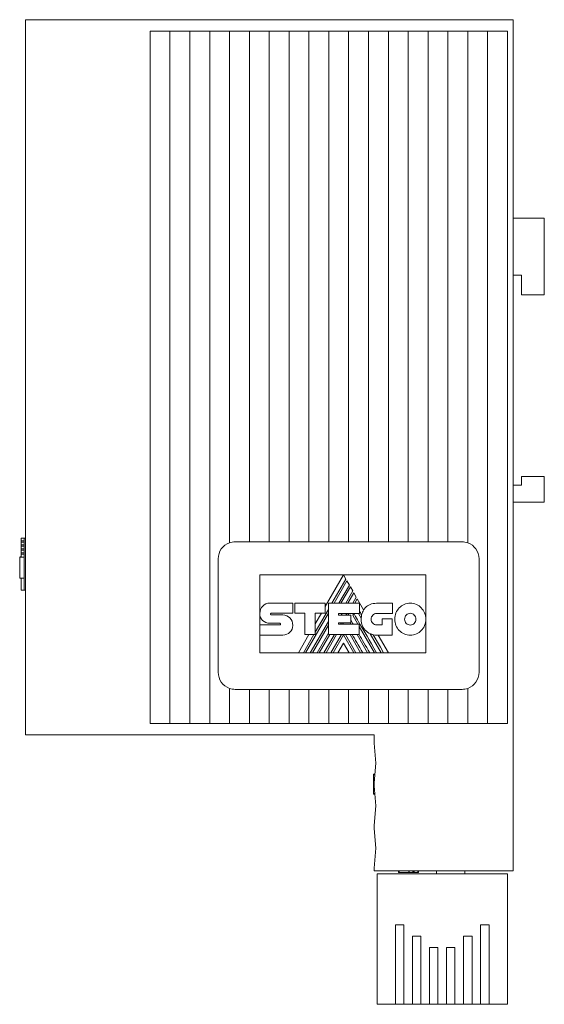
# Model space of a CAD drawing. Header units: millimetres. Extents: x 19 to 188, y 70 to 212.
# Tile 2 of 4: x 19 to 65, y 126 to 212. Entities that reach past the tile are written whole.
import ezdxf

# ---------------------------------------------------------------- set-up
doc = ezdxf.new("R2010")
doc.units = ezdxf.units.MM
doc.linetypes.add('PHANTOM', pattern=[12.7, 6.35, -1.27, 1.27, -1.27, 1.27, -1.27])
doc.layers.add('___VS___', color=7, linetype='Continuous', lineweight=15)

msp = doc.modelspace()

# ---------------------------------------------------------------- linework, layer by layer
at = {"color": 7, "linetype": 'Continuous', "lineweight": 15}
for p, q in [((19.458, 149.309), (19.458, 212.309)), ((19.458, 212.309), (29.458, 212.309)), ((62.458, 212.309), (29.458, 212.309)), ((62.458, 137.309), (62.458, 212.309)), ((33.958, 211.309), (30.458, 211.309)), ((30.458, 150.309), (30.458, 211.309)), ((32.208, 150.309), (32.208, 211.309)), ((37.458, 211.309), (33.958, 211.309)), ((33.958, 150.309), (33.958, 211.309)), ((35.708, 150.309), (35.708, 211.309)), ((40.958, 211.309), (37.458, 211.309)), ((37.458, 166.223), (37.458, 211.309)), ((39.208, 166.309), (39.208, 211.309)), ((44.458, 211.309), (40.958, 211.309)), ((40.958, 166.309), (40.958, 211.309)), ((42.708, 166.309), (42.708, 211.309)), ((47.958, 211.309), (44.458, 211.309)), ((44.458, 166.309), (44.458, 211.309)), ((46.208, 166.309), (46.208, 211.309)), ((51.458, 211.309), (47.958, 211.309)), ((47.958, 166.309), (47.958, 211.309)), ((49.708, 166.309), (49.708, 211.309)), ((54.958, 211.309), (51.458, 211.309)), ((51.458, 166.309), (51.458, 211.309)), ((53.208, 166.309), (53.208, 211.309)), ((58.458, 211.309), (54.958, 211.309)), ((54.958, 166.309), (54.958, 211.309)), ((56.708, 166.309), (56.708, 211.309)), ((61.958, 211.309), (58.458, 211.309)), ((58.458, 166.223), (58.458, 211.309)), ((60.208, 150.309), (60.208, 211.309)), ((61.958, 150.309), (61.958, 211.309)), ((62.458, 194.809), (65.208, 194.809)), ((65.208, 194.809), (65.208, 188.059)), ((63.208, 189.809), (62.458, 189.809)), ((63.208, 188.059), (63.208, 189.809)), ((65.208, 188.059), (63.208, 188.059)), ((63.208, 171.309), (63.208, 172.059)), ((63.208, 172.059), (65.208, 172.059)), ((65.208, 172.059), (65.208, 169.809)), ((62.458, 171.309), (63.208, 171.309)), ((65.208, 169.809), (62.458, 169.809)), ((19.092, 166.624), (19.358, 166.624)), ((19.092, 166.381), (19.092, 166.624)), ((19.458, 166.624), (19.358, 166.624)), ((19.358, 166.624), (19.358, 164.027)), ((19.092, 166.381), (19.358, 166.381)), ((19.092, 166.27), (19.092, 166.381)), ((19.092, 166.27), (19.358, 166.27)), ((19.092, 166.03), (19.092, 166.27)), ((19.092, 166.03), (19.358, 166.03)), ((19.092, 165.922), (19.092, 166.03)), ((19.092, 165.922), (19.358, 165.922)), ((19.092, 165.68), (19.092, 165.922)), ((39.208, 166.309), (37.958, 166.309)), ((40.958, 166.309), (39.208, 166.309)), ((42.708, 166.309), (40.958, 166.309)), ((44.458, 166.309), (42.708, 166.309)), ((46.208, 166.309), (44.458, 166.309)), ((47.958, 166.309), (46.208, 166.309)), ((49.708, 166.309), (47.958, 166.309)), ((51.458, 166.309), (49.708, 166.309)), ((53.208, 166.309), (51.458, 166.309)), ((54.958, 166.309), (53.208, 166.309)), ((56.708, 166.309), (54.958, 166.309)), ((57.958, 166.309), (56.708, 166.309)), ((18.959, 164.972), (19.092, 164.972)), ((18.959, 164.969), (19.092, 164.969)), ((18.959, 164.967), (19.358, 164.967)), ((19.092, 165.68), (19.358, 165.68)), ((19.092, 165.572), (19.092, 165.68)), ((19.092, 165.572), (19.358, 165.572)), ((19.092, 165.326), (19.092, 165.572)), ((19.092, 165.326), (19.358, 165.326)), ((19.092, 165.221), (19.092, 165.326)), ((19.092, 164.967), (19.092, 165.221)), ((19.092, 165.221), (19.358, 165.221)), ((19.358, 164.027), (19.358, 162.058)), ((36.458, 164.809), (36.458, 154.809)), ((59.458, 154.809), (59.458, 164.809)), ((18.959, 163.09), (19.358, 163.09)), ((19.092, 162.058), (19.092, 163.09)), ((40.128, 163.394), (47.502, 163.394)), ((40.128, 160.005), (40.128, 163.394)), ((47.502, 163.394), (45.899, 160.62)), ((47.716, 163.029), (47.502, 163.394)), ((47.502, 163.394), (54.767, 163.394)), ((54.767, 163.394), (54.767, 159.489)), ((46.486, 160.898), (47.716, 163.029)), ((47.811, 162.863), (46.677, 160.898)), ((47.094, 160.898), (48.02, 162.502)), ((48.113, 162.339), (47.283, 160.898)), ((48.02, 162.502), (47.811, 162.863)), ((48.324, 161.975), (48.113, 162.339)), ((19.092, 162.058), (19.358, 162.058)), ((19.458, 162.058), (19.358, 162.058)), ((47.702, 160.898), (48.324, 161.975)), ((48.418, 161.813), (47.89, 160.898)), ((48.316, 160.898), (48.631, 161.442)), ((48.631, 161.442), (48.418, 161.813)), ((41.01, 160.91), (43.025, 160.91)), ((43.025, 160.91), (43.025, 160.011)), ((43.225, 160.011), (43.225, 160.906)), ((43.225, 160.906), (45.899, 160.906)), ((45.899, 160.906), (45.899, 160.018)), ((46.17, 158.129), (46.17, 160.898)), ((46.17, 160.898), (48.902, 160.898)), ((48.722, 161.285), (48.499, 160.898)), ((49.282, 160.312), (48.722, 161.285)), ((48.902, 160.898), (48.902, 160.003)), ((50.427, 160.891), (51.829, 160.891)), ((51.829, 160.891), (51.829, 159.992)), ((40.128, 160.005), (40.128, 160.005)), ((40.128, 158.98), (40.128, 159.973)), ((41.127, 160.011), (43.025, 160.011)), ((41.131, 159.871), (42.154, 159.871)), ((44.094, 160.011), (43.225, 160.011)), ((44.094, 158.129), (44.094, 160.011)), ((44.154, 156.529), (46.17, 160.022)), ((45.008, 158.337), (46.17, 160.351)), ((45.899, 160.018), (45.008, 160.018)), ((45.008, 158.129), (45.008, 160.018)), ((45.551, 160.018), (45.008, 159.078)), ((47.077, 160.003), (48.902, 160.003)), ((47.077, 160.003), (47.077, 159.856)), ((47.077, 159.856), (48.164, 159.856)), ((47.288, 159.856), (47.373, 160.003)), ((47.712, 159.856), (47.797, 160.003)), ((47.897, 159.856), (47.982, 160.003)), ((48.164, 159.856), (48.164, 159.179)), ((48.315, 159.844), (48.407, 160.003)), ((48.315, 159.844), (48.778, 159.044)), ((48.828, 160.003), (49.066, 159.592)), ((51.829, 159.992), (50.427, 159.992)), ((40.128, 158.092), (40.128, 158.98)), ((40.128, 158.98), (41.898, 158.98)), ((41.898, 159.13), (41.013, 159.13)), ((44.571, 156.529), (46.17, 159.298)), ((44.763, 156.529), (46.17, 158.969)), ((47.077, 159.179), (48.164, 159.179)), ((47.077, 159.179), (47.077, 159.044)), ((47.077, 159.044), (48.887, 159.044)), ((47.241, 159.044), (47.32, 159.179)), ((47.428, 159.044), (47.506, 159.179)), ((48.089, 159.179), (48.167, 159.044)), ((48.887, 158.129), (48.887, 159.044)), ((48.887, 158.855), (50.232, 156.529)), ((50.427, 158.983), (50.911, 158.983)), ((50.911, 158.983), (50.911, 159.518)), ((50.911, 159.518), (51.798, 159.518)), ((51.798, 159.518), (51.798, 158.088)), ((54.767, 159.489), (54.767, 156.529)), ((42.154, 158.092), (40.128, 158.092)), ((40.128, 156.529), (40.128, 158.092)), ((44.46, 158.129), (43.535, 156.529)), ((43.964, 156.529), (44.888, 158.129)), ((44.094, 158.129), (45.008, 158.129)), ((45.177, 156.529), (46.17, 158.248)), ((45.366, 156.529), (46.291, 158.129)), ((45.784, 156.529), (46.711, 158.129)), ((45.975, 156.529), (46.9, 158.129)), ((46.17, 158.129), (48.887, 158.129)), ((46.393, 156.529), (47.321, 158.129)), ((46.582, 156.529), (47.498, 158.117)), ((48.414, 156.529), (47.498, 158.117)), ((48.604, 156.529), (47.676, 158.129)), ((48.091, 158.129), (49.018, 156.529)), ((48.696, 158.129), (49.623, 156.529)), ((49.864, 158.213), (50.837, 156.529)), ((51.798, 158.088), (50.435, 158.088)), ((51.469, 156.529), (50.568, 158.088)), ((47.498, 157.391), (46.996, 156.529)), ((47.498, 157.391), (47.997, 156.529)), ((43.535, 156.529), (40.128, 156.529)), ((43.535, 156.529), (43.964, 156.529)), ((44.154, 156.529), (43.964, 156.529)), ((44.154, 156.529), (44.571, 156.529)), ((44.763, 156.529), (44.571, 156.529)), ((44.763, 156.529), (45.177, 156.529)), ((45.366, 156.529), (45.177, 156.529)), ((45.366, 156.529), (45.784, 156.529)), ((45.975, 156.529), (45.784, 156.529)), ((45.975, 156.529), (46.393, 156.529)), ((46.582, 156.529), (46.393, 156.529)), ((46.582, 156.529), (46.996, 156.529)), ((47.997, 156.529), (46.996, 156.529)), ((47.997, 156.529), (48.414, 156.529)), ((48.604, 156.529), (48.414, 156.529)), ((48.604, 156.529), (49.018, 156.529)), ((49.209, 156.529), (49.018, 156.529)), ((49.209, 156.529), (49.623, 156.529)), ((49.815, 156.529), (49.623, 156.529)), ((49.815, 156.529), (50.232, 156.529)), ((50.424, 156.529), (50.232, 156.529)), ((50.424, 156.529), (50.837, 156.529)), ((51.044, 156.529), (50.837, 156.529)), ((51.044, 156.529), (51.469, 156.529)), ((54.767, 156.529), (51.469, 156.529)), ((37.458, 150.309), (37.458, 153.395)), ((37.958, 153.309), (39.208, 153.309)), ((39.208, 150.309), (39.208, 153.309)), ((39.208, 153.309), (40.958, 153.309)), ((40.958, 150.309), (40.958, 153.309)), ((40.958, 153.309), (42.708, 153.309)), ((42.708, 150.309), (42.708, 153.309)), ((42.708, 153.309), (44.458, 153.309)), ((44.458, 150.309), (44.458, 153.309)), ((44.458, 153.309), (46.208, 153.309)), ((46.208, 150.309), (46.208, 153.309)), ((46.208, 153.309), (47.958, 153.309)), ((47.958, 150.309), (47.958, 153.309)), ((47.958, 153.309), (49.708, 153.309)), ((49.708, 150.309), (49.708, 153.309)), ((49.708, 153.309), (51.458, 153.309)), ((51.458, 150.309), (51.458, 153.309)), ((51.458, 153.309), (53.208, 153.309)), ((53.208, 150.309), (53.208, 153.309)), ((53.208, 153.309), (54.958, 153.309)), ((54.958, 150.309), (54.958, 153.309)), ((54.958, 153.309), (56.708, 153.309)), ((56.708, 150.309), (56.708, 153.309)), ((56.708, 153.309), (57.958, 153.309)), ((58.458, 150.309), (58.458, 153.395)), ((30.458, 150.309), (33.958, 150.309)), ((33.958, 150.309), (37.458, 150.309)), ((37.458, 150.309), (40.958, 150.309)), ((40.958, 150.309), (44.458, 150.309)), ((44.458, 150.309), (47.958, 150.309)), ((47.958, 150.309), (51.458, 150.309)), ((51.458, 150.309), (54.958, 150.309)), ((54.958, 150.309), (58.458, 150.309)), ((58.458, 150.309), (61.958, 150.309)), ((29.458, 149.309), (19.458, 149.309)), ((29.458, 149.309), (50.208, 149.309)), ((50.208, 149.309), (50.208, 148.559)), ((50.358, 146.809), (50.208, 148.559)), ((50.208, 145.059), (50.358, 146.809)), ((50.274, 145.833), (50.158, 145.833)), ((50.272, 145.806), (50.158, 145.806)), ((50.269, 145.77), (50.158, 145.77)), ((50.158, 145.77), (50.158, 144.932)), ((50.208, 144.926), (50.158, 144.926)), ((50.208, 144.9), (50.158, 144.9)), ((50.158, 144.9), (50.158, 144.889)), ((50.208, 144.889), (50.158, 144.889)), ((50.158, 144.889), (50.158, 144.586)), ((50.208, 145.059), (50.208, 144.809)), ((50.227, 144.586), (50.158, 144.586)), ((50.231, 144.542), (50.158, 144.542)), ((50.237, 144.472), (50.158, 144.472)), ((50.237, 144.467), (50.158, 144.467)), ((50.158, 144.467), (50.158, 144.128)), ((50.266, 144.128), (50.158, 144.128)), ((50.27, 144.083), (50.158, 144.083)), ((50.358, 143.059), (50.208, 144.809)), ((50.208, 141.309), (50.358, 143.059)), ((50.208, 141.309), (50.208, 141.059)), ((50.358, 139.309), (50.208, 141.059)), ((50.208, 137.559), (50.358, 139.309)), ((50.208, 137.559), (50.208, 137.309)), ((50.208, 137.309), (62.458, 137.309)), ((52.358, 137.159), (52.358, 137.309)), ((52.385, 137.159), (52.385, 137.309)), ((52.421, 137.159), (52.421, 137.309)), ((52.421, 137.159), (53.259, 137.159)), ((53.265, 137.159), (53.265, 137.309)), ((53.29, 137.159), (53.29, 137.309)), ((53.29, 137.159), (53.302, 137.159)), ((53.302, 137.159), (53.302, 137.309)), ((53.302, 137.159), (53.604, 137.159)), ((53.604, 137.159), (53.604, 137.309)), ((53.649, 137.159), (53.649, 137.309)), ((53.719, 137.159), (53.719, 137.309)), ((53.724, 137.159), (53.724, 137.309)), ((53.724, 137.159), (54.063, 137.159)), ((54.063, 137.159), (54.063, 137.309)), ((54.108, 137.159), (54.108, 137.309)), ((55.708, 137.059), (55.708, 137.309)), ((58.208, 137.059), (58.208, 137.309)), ((50.458, 125.559), (50.458, 137.059)), ((61.958, 137.059), (50.458, 137.059)), ((61.958, 125.559), (61.958, 137.059)), ((52.833, 132.559), (52.083, 132.559)), ((52.083, 132.559), (52.083, 125.559)), ((52.833, 125.559), (52.833, 132.559)), ((59.583, 132.559), (60.333, 132.559)), ((59.583, 125.559), (59.583, 132.559)), ((60.333, 132.559), (60.333, 125.559)), ((54.333, 131.559), (53.583, 131.559)), ((53.583, 131.559), (53.583, 125.559)), ((54.333, 125.559), (54.333, 131.559)), ((58.083, 131.559), (58.833, 131.559)), ((58.083, 125.559), (58.083, 131.559)), ((58.833, 131.559), (58.833, 125.559)), ((55.833, 130.559), (55.083, 130.559)), ((55.083, 130.559), (55.083, 125.559)), ((55.833, 125.559), (55.833, 130.559)), ((56.583, 130.559), (57.333, 130.559)), ((56.583, 125.559), (56.583, 130.559)), ((57.333, 130.559), (57.333, 125.559)), ((52.083, 125.559), (50.458, 125.559)), ((52.083, 125.559), (52.833, 125.559)), ((53.583, 125.559), (52.833, 125.559)), ((53.583, 125.559), (54.333, 125.559)), ((55.083, 125.559), (54.333, 125.559)), ((55.083, 125.559), (55.833, 125.559)), ((56.583, 125.559), (55.833, 125.559)), ((57.333, 125.559), (56.583, 125.559)), ((58.083, 125.559), (57.333, 125.559)), ((58.833, 125.559), (58.083, 125.559)), ((59.583, 125.559), (58.833, 125.559)), ((60.333, 125.559), (59.583, 125.559)), ((61.958, 125.559), (60.333, 125.559))]:
    msp.add_line(p, q, dxfattribs=at)
at = {"color": 7, "linetype": 'Continuous', "lineweight": 15, "flags": 128}
msp.add_lwpolyline([(51.044, 156.529), (50.762, 157.016), (50.497, 157.471), (50.302, 157.807), (50.119, 158.124)], dxfattribs=at)
at = {"color": 7, "linetype": 'Continuous', "lineweight": 15}
for centre, radius, start, end in [((37.958, 164.809), 1.5, 109.47122, 180), ((37.958, 164.809), 1.5, 90, 109.47122), ((57.958, 164.809), 1.5, 70.52878, 90), ((57.958, 164.809), 1.5, 0, 70.52878), ((50.592, 159.526), 1.528, 149.03807, 166.83863), ((50.435, 159.463), 1.375, 174.64014, 270), ((37.958, 154.809), 1.5, 180, 250.52878), ((57.958, 154.809), 1.5, 289.47122, 0), ((37.958, 154.809), 1.5, 250.52878, 270), ((57.958, 154.809), 1.5, 270, 289.47122)]:
    msp.add_arc(centre, radius, start, end, dxfattribs=at)
for points in [[(18.959, 164.967), (18.959, 164.967), (18.959, 164.861), (18.959, 164.691)], [(18.959, 164.691), (18.959, 164.521), (18.959, 164.286), (18.959, 164.027)], [(18.959, 164.027), (18.959, 163.768), (18.959, 163.534), (18.959, 163.365)], [(18.959, 163.365), (18.959, 163.195), (18.959, 163.09), (18.959, 163.09)], [(40.128, 160.005), (40.128, 160.254), (40.227, 160.48), (40.387, 160.644)], [(40.387, 160.644), (40.547, 160.808), (40.767, 160.91), (41.01, 160.91)], [(49.282, 160.312), (49.328, 160.384), (49.38, 160.451), (49.439, 160.512)], [(49.439, 160.512), (49.668, 160.747), (49.998, 160.891), (50.427, 160.891)], [(52.02, 159.489), (52.02, 159.879), (52.174, 160.232), (52.422, 160.488)], [(52.422, 160.488), (52.67, 160.744), (53.013, 160.902), (53.392, 160.902)], [(53.392, 160.902), (53.771, 160.902), (54.115, 160.744), (54.364, 160.487)], [(40.362, 159.38), (40.214, 159.526), (40.125, 159.734), (40.128, 160.005)], [(41.092, 159.991), (41.08, 159.976), (41.073, 159.955), (41.073, 159.933)], [(41.073, 159.933), (41.073, 159.916), (41.079, 159.901), (41.091, 159.889)], [(41.091, 159.889), (41.101, 159.878), (41.115, 159.871), (41.131, 159.871)], [(41.127, 160.011), (41.114, 160.011), (41.102, 160.003), (41.092, 159.991)], [(42.154, 159.871), (42.397, 159.871), (42.617, 159.766), (42.777, 159.599)], [(50.424, 156.529), (49.141, 158.738), (48.471, 159.896), (48.413, 160.003)], [(49.105, 159.874), (49.025, 160.013), (48.957, 160.13), (48.902, 160.226)], [(49.066, 159.592), (49.071, 159.689), (49.084, 159.783), (49.105, 159.874)], [(50.083, 159.845), (49.995, 159.754), (49.94, 159.628), (49.94, 159.489)], [(50.427, 159.992), (50.293, 159.992), (50.171, 159.936), (50.083, 159.845)], [(53.04, 159.856), (52.949, 159.762), (52.893, 159.633), (52.893, 159.489)], [(53.392, 160.007), (53.254, 160.007), (53.13, 159.949), (53.04, 159.856)], [(53.746, 159.856), (53.655, 159.949), (53.53, 160.007), (53.392, 160.007)], [(53.894, 159.489), (53.894, 159.632), (53.837, 159.762), (53.746, 159.856)], [(54.364, 160.487), (54.613, 160.232), (54.767, 159.879), (54.767, 159.489)], [(41.013, 159.13), (40.757, 159.136), (40.525, 159.219), (40.362, 159.38)], [(41.938, 159.109), (41.928, 159.122), (41.913, 159.13), (41.898, 159.13)], [(41.898, 158.98), (41.915, 158.98), (41.93, 158.987), (41.941, 158.999)], [(41.96, 159.049), (41.96, 159.071), (41.952, 159.093), (41.938, 159.109)], [(41.941, 158.999), (41.953, 159.012), (41.96, 159.03), (41.96, 159.049)], [(42.777, 159.599), (42.937, 159.43), (43.036, 159.199), (43.036, 158.948)], [(43.036, 158.948), (43.036, 158.703), (42.94, 158.491), (42.783, 158.339)], [(48.362, 159.044), (48.276, 159.194), (48.21, 159.309), (48.164, 159.389)], [(49.94, 159.489), (49.94, 159.349), (49.994, 159.222), (50.083, 159.131)], [(50.083, 159.131), (50.171, 159.04), (50.292, 158.983), (50.427, 158.983)], [(52.421, 158.493), (52.174, 158.748), (52.02, 159.1), (52.02, 159.489)], [(52.893, 159.489), (52.893, 159.346), (52.949, 159.217), (53.04, 159.123)], [(53.04, 159.123), (53.13, 159.03), (53.254, 158.972), (53.392, 158.972)], [(53.392, 158.972), (53.53, 158.972), (53.655, 159.03), (53.746, 159.123)], [(53.746, 159.123), (53.837, 159.217), (53.894, 159.347), (53.894, 159.489)], [(54.767, 159.489), (54.767, 159.1), (54.613, 158.749), (54.365, 158.494)], [(42.783, 158.339), (42.622, 158.184), (42.4, 158.092), (42.154, 158.092)], [(49.209, 156.529), (48.819, 157.201), (48.51, 157.735), (48.282, 158.129)], [(49.815, 156.529), (49.446, 157.165), (49.137, 157.7), (48.887, 158.134)], [(50.119, 158.124), (50.03, 158.145), (49.945, 158.175), (49.864, 158.213)], [(53.392, 158.081), (53.013, 158.081), (52.669, 158.238), (52.421, 158.493)], [(54.365, 158.494), (54.115, 158.238), (53.771, 158.081), (53.392, 158.081)]]:
    msp.add_open_spline(points, degree=3, dxfattribs=at)
for points, knots in [([(50.158, 145.833), (50.158, 145.833), (50.158, 145.832), (50.158, 145.827), (50.158, 145.819), (50.158, 145.81), (50.158, 145.806)], [0, 0, 0, 0, 0.286263, 0.539702, 0.766611, 1, 1, 1, 1]), ([(50.158, 145.806), (50.158, 145.801), (50.158, 145.79), (50.158, 145.777), (50.158, 145.77)], [0, 0, 0, 0, 0.389498, 1, 1, 1, 1]), ([(50.158, 144.926), (50.158, 144.926), (50.158, 144.926), (50.158, 144.921), (50.158, 144.913), (50.158, 144.904), (50.158, 144.9)], [0, 0, 0, 0, 0.30248, 0.563439, 0.789972, 1, 1, 1, 1]), ([(50.158, 144.586), (50.158, 144.584), (50.158, 144.581), (50.158, 144.57), (50.158, 144.557), (50.158, 144.547), (50.158, 144.542)], [0, 0, 0, 0, 0.281046, 0.522768, 0.754204, 1, 1, 1, 1]), ([(50.158, 144.542), (50.158, 144.534), (50.158, 144.519), (50.158, 144.499), (50.158, 144.483), (50.158, 144.476), (50.158, 144.472)], [0, 0, 0, 0, 0.308492, 0.570736, 0.792469, 1, 1, 1, 1]), ([(50.158, 144.128), (50.158, 144.122), (50.158, 144.112), (50.158, 144.098), (50.158, 144.089), (50.158, 144.085), (50.158, 144.083)], [0, 0, 0, 0, 0.239994, 0.465834, 0.718526, 1, 1, 1, 1]), ([(52.358, 137.159), (52.358, 137.159), (52.358, 137.159), (52.364, 137.159), (52.372, 137.159), (52.38, 137.159), (52.385, 137.159)], [0, 0, 0, 0, 0.286263, 0.539702, 0.766611, 1, 1, 1, 1]), ([(52.385, 137.159), (52.389, 137.159), (52.401, 137.159), (52.413, 137.159), (52.421, 137.159)], [0, 0, 0, 0, 0.389498, 1, 1, 1, 1]), ([(53.265, 137.159), (53.265, 137.159), (53.265, 137.159), (53.27, 137.159), (53.278, 137.159), (53.286, 137.159), (53.29, 137.159)], [0, 0, 0, 0, 0.30248, 0.563439, 0.789972, 1, 1, 1, 1]), ([(53.604, 137.159), (53.606, 137.159), (53.61, 137.159), (53.62, 137.159), (53.633, 137.159), (53.644, 137.159), (53.649, 137.159)], [0, 0, 0, 0, 0.281046, 0.522768, 0.754204, 1, 1, 1, 1]), ([(53.649, 137.159), (53.657, 137.159), (53.672, 137.159), (53.692, 137.159), (53.708, 137.159), (53.715, 137.159), (53.719, 137.159)], [0, 0, 0, 0, 0.3084922, 0.5707361, 0.7924693, 1, 1, 1, 1]), ([(54.063, 137.159), (54.069, 137.159), (54.079, 137.159), (54.092, 137.159), (54.102, 137.159), (54.106, 137.159), (54.108, 137.159)], [0, 0, 0, 0, 0.239994, 0.465834, 0.718526, 1, 1, 1, 1])]:
    msp.add_open_spline(points, degree=3, knots=knots, dxfattribs=at)
at = {"layer": '___VS___', "linetype": 'PHANTOM'}
for p, q in [((40.128, 158.98), (40.128, 158.092)), ((43.535, 156.529), (43.964, 156.529)), ((44.154, 156.529), (44.571, 156.529)), ((44.763, 156.529), (45.177, 156.529)), ((45.366, 156.529), (45.784, 156.529)), ((45.975, 156.529), (46.393, 156.529)), ((46.582, 156.529), (46.996, 156.529)), ((47.997, 156.529), (48.414, 156.529)), ((48.604, 156.529), (49.018, 156.529)), ((49.209, 156.529), (49.623, 156.529)), ((49.815, 156.529), (50.232, 156.529)), ((50.424, 156.529), (50.837, 156.529)), ((51.044, 156.529), (51.469, 156.529))]:
    msp.add_line(p, q, dxfattribs=at)

doc.saveas('drawing.dxf')
